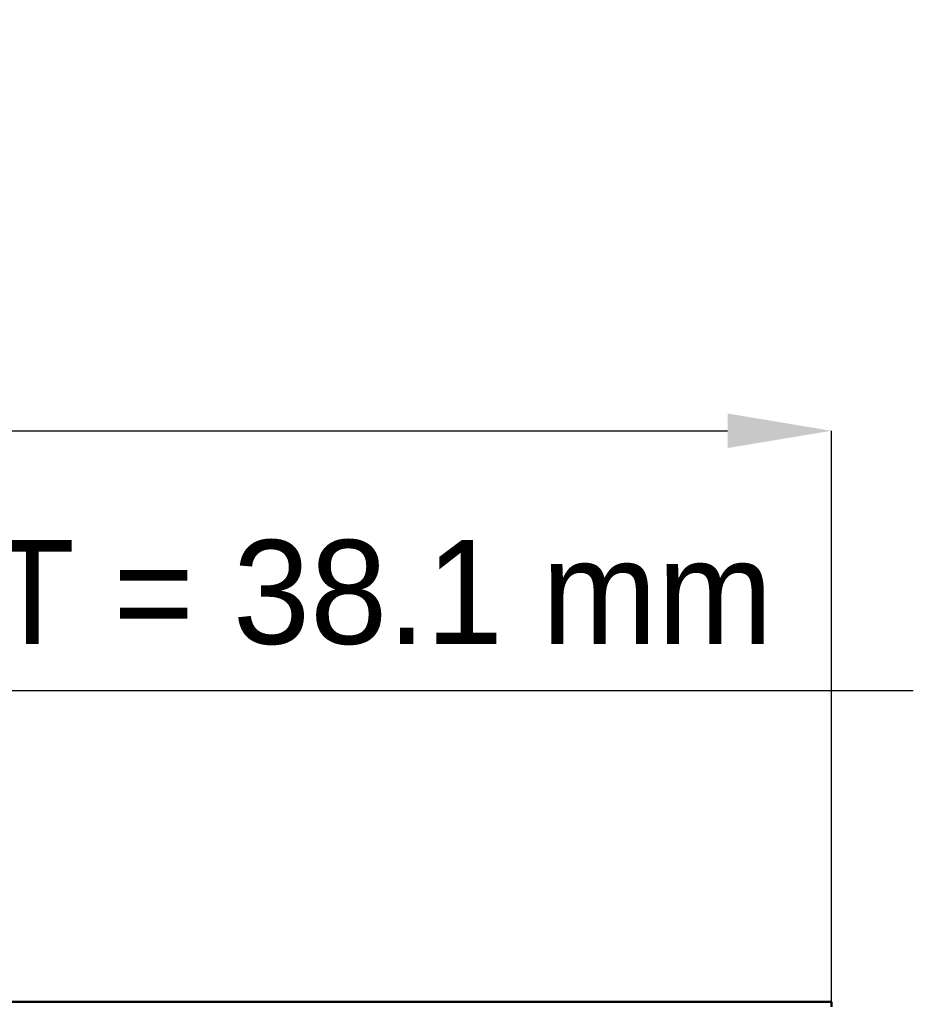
# Model space of a CAD drawing. Header units: millimetres. Extents: x -930 to 585, y -500 to 916.
# Tile 25 of 25: x 206 to 585, y 499 to 916. Entities that reach past the tile are written whole.
import ezdxf

# ---------------------------------------------------------------- set-up
doc = ezdxf.new("R2010")
doc.units = ezdxf.units.MM
doc.layers.add('AM_0', color=7, linetype='Continuous', lineweight=50)
doc.layers.add('AM_5', color=3, linetype='Continuous', lineweight=25)
doc.dimstyles.new('ISO-25', dxfattribs={"dimtxt": 2.5, "dimasz": 2.5, "dimexe": 1.25, "dimexo": 0.625, "dimtad": 1, "dimtxsty": 'Standard', "dimcen": 2.5, "dimadec": 0, "dimazin": 0, "dimtfac": 1, "dimtmove": 0, "dimatfit": 3, "dimfxl": 1, "dimarcsym": 0})

# ---------------------------------------------------------------- blocks, each defined once
blk = doc.blocks.new('32_5ocy1wuwszgg0y65084b8hb2u________0_in_LSSP23034382111100100035010_4')
at = {"layer": 'AM_0'}
for p in [(-550, 500), (550, 498)]:
    blk.add_line(p, (550, 500), dxfattribs=at)
blk = doc.blocks.new('*D64')
at = {"layer": 'AM_5', "color": 0, "lineweight": -2}
for p, q in [((-82.1, 632), (-126.1, 632)), ((-38.1, 500), (-38.1, 632)), ((-38.1, 632), (0, 632)), ((0, 500), (0, 632)), ((0, 632), (584.74, 632)), ((44, 632), (88, 632))]:
    blk.add_line(p, q, dxfattribs=at)
at = {"layer": 'AM_5', "color": 0}
for points in [[(-82.1, 624.67), (-82.1, 639.33), (-38.1, 632)], [(44, 639.33), (44, 624.67), (0, 632)]]:
    blk.add_solid(points, dxfattribs=at)
at = {"layer": 'Defpoints', "color": 0}
for p in [(0, 632), (-38.1, 500), (0, 500)]:
    blk.add_point(p, dxfattribs=at)
at = {"layer": 'AM_5', "color": 0, "insert": (336.37, 667.66), "char_height": 44, "attachment_point": 5}
blk.add_mtext('QT = 38.1 mm', dxfattribs=at)
blk = doc.blocks.new('*D65')
at = {"layer": 'AM_5', "color": 0, "lineweight": -2}
for p, q in [((-550, 500), (-550, 742)), ((-506, 742), (506, 742)), ((550, 500), (550, 742))]:
    blk.add_line(p, q, dxfattribs=at)
at = {"layer": 'AM_5', "color": 0}
for points in [[(-506, 749.33), (-506, 734.67), (-550, 742)], [(506, 734.67), (506, 749.33), (550, 742)]]:
    blk.add_solid(points, dxfattribs=at)
at = {"layer": 'Defpoints', "color": 0}
for p in [(550, 742), (-550, 500), (550, 500)]:
    blk.add_point(p, dxfattribs=at)
at = {"layer": 'AM_5', "color": 0, "insert": (0, 777.66), "char_height": 44, "attachment_point": 5}
blk.add_mtext('L = 1100 mm', dxfattribs=at)

msp = doc.modelspace()

# ---------------------------------------------------------------- block references
msp.add_blockref('32_5ocy1wuwszgg0y65084b8hb2u________0_in_LSSP23034382111100100035010_4', (0, 0))

# ---------------------------------------------------------------- dimensions: what is measured, and where the dimension line sits
at = {"layer": 'AM_5'}
for base, p1, p2, text, picture, middle in [((550, 742), (-550, 500), (550, 500), 'L = 1100 mm', '*D65', (0, 742)), ((0, 632), (-38.1, 500), (0, 500), 'QT = 38.1 mm', '*D64', (336.369, 632))]:
    dim = msp.add_linear_dim(base=base, p1=p1, p2=p2, text=text, dimstyle='ISO-25', override={"dimtxt": 44, "dimasz": 44, "dimexe": 0, "dimexo": 0, "dimgap": 13.2}, dxfattribs=at)
    dim.commit()
    dim.dimension.update_dxf_attribs({"geometry": picture, "text_midpoint": middle, "dimtype": 160})

doc.saveas('drawing.dxf')
